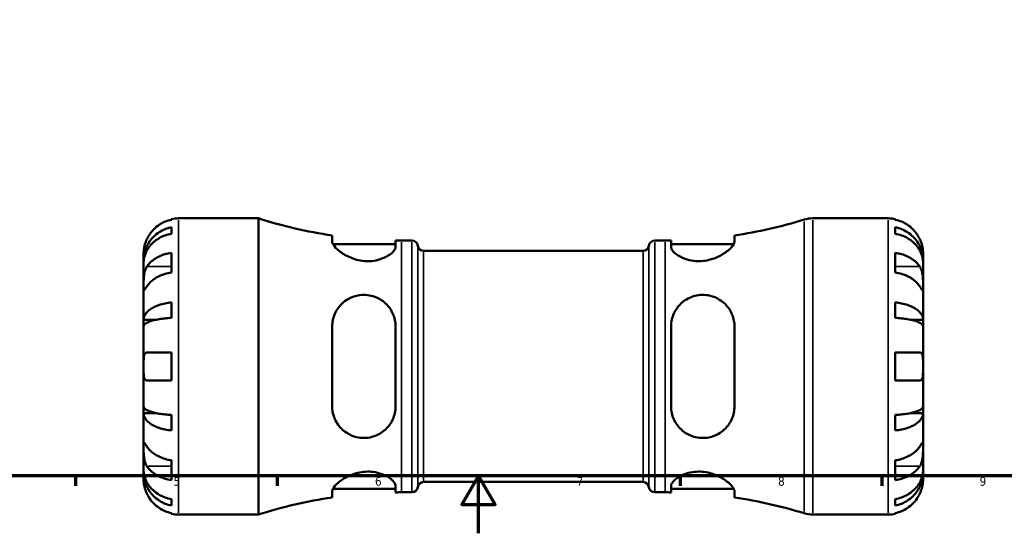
# Model space of a CAD drawing. Header units: millimetres. Extents: x 0 to 919, y 0 to 608.
# Tile 2 of 11: x 261 to 603, y 0 to 179. Entities that reach past the tile are written whole.
import ezdxf

# ---------------------------------------------------------------- set-up
doc = ezdxf.new("R2010")
doc.units = ezdxf.units.MM
for name, color, linetype, lineweight in [('Border (ANSI)', 7, 'Continuous', 70), ('Visible (ANSI)', 7, 'Continuous', 50), ('Visible Narrow (ANSI)', 7, 'Continuous', 35)]:
    doc.layers.add(name, color=color, linetype=linetype, lineweight=lineweight)
doc.styles.add('Note Text (ANSI)', font='tahoma.ttf')

# ---------------------------------------------------------------- blocks, each defined once
blk = doc.blocks.new('Borders Default Border')
at = {"layer": 'Border (ANSI)'}
for p, q in [((280.33, 20), (280.33, 16.55)), ((350.42, 20), (350.42, 16.55)), ((490.58, 20), (490.58, 16.55)), ((560.67, 20), (560.67, 16.55))]:
    blk.add_line(p, q, dxfattribs=at)
at = {"layer": 'Border (ANSI)', "flags": 128}
for points in [[(20, 20), (20, 574), (821, 574), (821, 20), (20, 20)], [(420.5, 0), (420.5, 20), (414.73, 10), (426.27, 10), (420.5, 20)]]:
    blk.add_lwpolyline(points, dxfattribs=at)
at = {"layer": 'Border (ANSI)', "char_height": 3.05, "attachment_point": 7, "style": 'Note Text (ANSI)'}
for s, insert in [('6', (384.49, 16.49)), ('7', (454.6, 16.55)), ('9', (594.7, 16.49)), ('5', (314.48, 16.49)), ('8', (524.63, 16.48))]:
    blk.add_mtext(s, dxfattribs=dict(at, insert=insert))

msp = doc.modelspace()

# ---------------------------------------------------------------- linework, layer by layer
at = {"layer": 'Visible (ANSI)'}
for p, q in [((313.734, 109.054), (313.734, 109.284)), ((313.734, 104.188), (313.734, 106.423)), ((316.159, 109.529), (343.934, 109.529)), ((343.934, 6.529), (343.934, 109.529)), ((536.709, 109.529), (562.909, 109.529)), ((565.334, 109.284), (565.334, 109.054)), ((565.334, 106.423), (565.334, 104.188)), ((369.597, 103.58), (369.597, 101.42)), ((509.472, 101.42), (509.472, 103.58)), ((369.858, 100.544), (391.647, 100.544)), ((391.647, 99.565), (391.647, 101.816)), ((393.664, 101.804), (397.304, 101.804)), ((481.764, 101.804), (485.404, 101.804)), ((487.422, 101.816), (487.422, 99.565)), ((487.422, 100.544), (509.211, 100.544)), ((304.034, 94.87), (304.034, 97.404)), ((313.734, 90.679), (313.734, 97.538)), ((401.392, 98.199), (477.676, 98.199)), ((565.334, 97.538), (565.334, 90.679)), ((575.034, 94.87), (575.034, 97.404)), ((304.034, 94.87), (304.085, 94.87)), ((304.034, 93.906), (304.034, 94.87)), ((304.034, 85.871), (304.034, 93.906)), ((575.034, 94.87), (574.983, 94.87)), ((575.034, 93.906), (575.034, 94.87)), ((575.034, 85.871), (575.034, 93.906)), ((304.034, 74.253), (304.034, 85.871)), ((575.034, 74.253), (575.034, 85.871)), ((313.734, 74.913), (313.734, 80.31)), ((565.334, 80.31), (565.334, 74.913)), ((304.034, 74.253), (308.326, 74.253)), ((304.034, 71.925), (304.034, 74.253)), ((304.034, 58.029), (304.034, 71.925)), ((575.034, 74.253), (570.742, 74.253)), ((575.034, 71.925), (575.034, 74.253)), ((575.034, 58.029), (575.034, 71.925)), ((369.597, 71.889), (369.597, 44.169)), ((391.647, 44.169), (391.647, 71.889)), ((487.422, 71.889), (487.422, 44.169)), ((509.472, 44.169), (509.472, 71.889)), ((305.166, 62.879), (313.734, 62.879)), ((313.734, 53.179), (313.734, 62.879)), ((565.334, 62.879), (565.334, 53.179)), ((565.334, 62.879), (573.902, 62.879)), ((304.034, 44.132), (304.034, 58.029)), ((575.034, 44.132), (575.034, 58.029)), ((313.734, 53.179), (305.166, 53.179)), ((573.902, 53.179), (565.334, 53.179)), ((304.034, 41.804), (304.034, 44.132)), ((304.034, 41.804), (308.326, 41.804)), ((304.034, 30.186), (304.034, 41.804)), ((313.734, 35.748), (313.734, 41.145)), ((565.334, 41.145), (565.334, 35.748)), ((575.034, 41.804), (570.742, 41.804)), ((575.034, 41.804), (575.034, 44.132)), ((575.034, 30.186), (575.034, 41.804)), ((304.034, 22.152), (304.034, 30.186)), ((575.034, 22.152), (575.034, 30.186)), ((313.734, 18.519), (313.734, 25.378)), ((565.334, 25.378), (565.334, 18.519)), ((304.034, 21.187), (304.034, 22.152)), ((304.034, 21.187), (304.085, 21.187)), ((304.034, 18.654), (304.034, 21.187)), ((575.034, 21.187), (574.983, 21.187)), ((575.034, 21.187), (575.034, 22.152)), ((575.034, 18.654), (575.034, 21.187)), ((401.392, 17.859), (477.676, 17.859)), ((369.597, 14.637), (369.597, 12.477)), ((369.858, 15.514), (391.647, 15.514)), ((391.647, 14.241), (391.647, 16.493)), ((393.664, 14.254), (397.304, 14.254)), ((481.764, 14.254), (485.404, 14.254)), ((487.422, 16.493), (487.422, 14.241)), ((487.422, 15.514), (509.211, 15.514)), ((509.472, 12.477), (509.472, 14.637)), ((313.734, 9.635), (313.734, 11.87)), ((565.334, 11.87), (565.334, 9.635)), ((313.734, 6.774), (313.734, 7.004)), ((565.334, 7.004), (565.334, 6.774)), ((316.159, 6.529), (343.934, 6.529)), ((536.709, 6.529), (562.909, 6.529))]:
    msp.add_line(p, q, dxfattribs=at)
for centre, radius, start, end in [((316.159, 97.404), 12.125, 90, 101.53696), ((393.664, 265.736), 163.932, 252.34062, 261.55766), ((485.404, 265.736), 163.932, 278.44234, 287.1254), ((536.709, 99.229), 10.3, 90, 107.1254), ((562.909, 97.404), 12.125, 78.46304, 90), ((393.664, 265.736), 163.932, 269.29485, 270), ((397.304, 99.744), 2.06, 7.18076, 90), ((401.392, 100.259), 2.06, 187.18076, 270), ((477.676, 100.259), 2.06, 270, 352.81924), ((481.764, 99.744), 2.06, 90, 172.81924), ((485.404, 265.736), 163.932, 270, 270.70515), ((401.392, 15.799), 2.06, 90, 172.81924), ((477.676, 15.799), 2.06, 7.18076, 90), ((393.664, -149.678), 163.932, 90, 90.70515), ((397.304, 16.314), 2.06, 270, 352.81924), ((481.764, 16.314), 2.06, 187.18076, 270), ((485.404, -149.678), 163.932, 89.29485, 90), ((393.664, -149.678), 163.932, 98.44234, 107.65938), ((485.404, -149.678), 163.932, 72.8746, 81.55766), ((536.709, 16.829), 10.3, 252.8746, 270), ((316.159, 18.654), 12.125, 258.46304, 270), ((562.909, 18.654), 12.125, 270, 281.53696)]:
    msp.add_arc(centre, radius, start, end, dxfattribs=at)
for points, knots in [([(304.034, 94.87), (304.034, 95.599), (304.108, 96.396), (304.428, 97.956), (304.673, 98.72), (305.247, 100.066), (305.629, 100.772), (306.536, 102.091), (307.063, 102.703), (308.122, 103.731), (308.751, 104.24), (310.108, 105.12), (310.834, 105.489), (312.198, 106.037), (312.957, 106.269), (313.734, 106.423)], [5.4054322, 5.4054322, 5.4054322, 5.4054322, 5.6314379, 5.6314379, 5.8574437, 5.8574437, 6.0826169, 6.0826169, 6.3077901, 6.3077901, 6.5323479, 6.5323479, 6.7569058, 6.7569058, 6.9752088, 6.9752088, 6.9752088, 6.9752088]), ([(313.734, 109.054), (312.958, 108.895), (312.199, 108.655), (310.836, 108.089), (310.11, 107.707), (308.753, 106.798), (308.124, 106.272), (307.065, 105.209), (306.538, 104.576), (305.731, 103.363), (305.42, 102.804), (305.166, 102.254)], [0.2300371, 0.2300371, 0.2300371, 0.2300371, 0.4481544, 0.4481544, 0.6727436, 0.6727436, 0.8973328, 0.8973328, 1.1227327, 1.1227327, 1.2981486, 1.2981486, 1.2981486, 1.2981486]), ([(573.902, 102.254), (573.648, 102.804), (573.338, 103.363), (572.53, 104.576), (572.003, 105.209), (570.944, 106.272), (570.315, 106.798), (568.959, 107.707), (568.232, 108.089), (566.869, 108.655), (566.111, 108.895), (565.334, 109.054)], [5.9143146, 5.9143146, 5.9143146, 5.9143146, 6.0897305, 6.0897305, 6.3151304, 6.3151304, 6.5397196, 6.5397196, 6.7643088, 6.7643088, 6.9824261, 6.9824261, 6.9824261, 6.9824261]), ([(565.334, 106.423), (566.111, 106.269), (566.871, 106.037), (568.234, 105.489), (568.961, 105.12), (570.317, 104.24), (570.947, 103.731), (572.005, 102.703), (572.532, 102.091), (573.44, 100.772), (573.821, 100.066), (574.395, 98.72), (574.641, 97.956), (574.96, 96.396), (575.034, 95.599), (575.034, 94.87)], [0.2300349, 0.2300349, 0.2300349, 0.2300349, 0.4483378, 0.4483378, 0.6728957, 0.6728957, 0.8974535, 0.8974535, 1.1226267, 1.1226267, 1.3478, 1.3478, 1.5738057, 1.5738057, 1.7998115, 1.7998115, 1.7998115, 1.7998115]), ([(313.734, 104.188), (312.957, 104.05), (312.198, 103.844), (310.834, 103.357), (310.108, 103.028), (308.751, 102.245), (308.122, 101.791), (307.063, 100.877), (306.536, 100.332), (305.629, 99.158), (305.247, 98.53), (304.673, 97.332), (304.428, 96.652), (304.108, 95.264), (304.034, 94.555), (304.034, 93.906)], [0.2300349, 0.2300349, 0.2300349, 0.2300349, 0.4483378, 0.4483378, 0.6728957, 0.6728957, 0.8974535, 0.8974535, 1.1226267, 1.1226267, 1.3478, 1.3478, 1.5738057, 1.5738057, 1.7998115, 1.7998115, 1.7998115, 1.7998115]), ([(575.034, 93.906), (575.034, 94.555), (574.96, 95.264), (574.641, 96.652), (574.395, 97.332), (573.821, 98.53), (573.44, 99.158), (572.532, 100.332), (572.005, 100.877), (570.947, 101.791), (570.317, 102.245), (568.961, 103.028), (568.234, 103.357), (566.871, 103.844), (566.111, 104.05), (565.334, 104.188)], [5.4054322, 5.4054322, 5.4054322, 5.4054322, 5.6314379, 5.6314379, 5.8574437, 5.8574437, 6.0826169, 6.0826169, 6.3077901, 6.3077901, 6.5323479, 6.5323479, 6.7569058, 6.7569058, 6.9752088, 6.9752088, 6.9752088, 6.9752088]), ([(305.166, 102.254), (305.096, 102.102), (305.028, 101.948), (304.847, 101.515), (304.742, 101.236), (304.541, 100.642), (304.45, 100.332), (304.257, 99.572), (304.179, 99.148), (304.071, 98.353), (304.05, 98.013), (304.032, 97.531), (304.034, 97.404), (304.034, 97.404)], [-0.77507703, -0.77507703, -0.77507703, -0.77507703, -0.72560399, -0.72560399, -0.63594265, -0.63594265, -0.53365641, -0.53365641, -0.3753162, -0.3753162, -0.19216783, -0.19216783, 0, 0, 0, 0]), ([(391.647, 99.565), (391.647, 99.293), (391.557, 98.999), (391.057, 98.11), (390.437, 97.476), (388.715, 96.273), (387.614, 95.702), (385.417, 94.99), (384.435, 94.775), (382.546, 94.59), (381.681, 94.583), (379.862, 94.735), (378.935, 94.905), (376.813, 95.487), (375.676, 95.957), (373.311, 97.192), (372.175, 98.006), (370.557, 99.486), (370.016, 100.163), (369.653, 100.988), (369.597, 101.216), (369.597, 101.42)], [-3.9050452, -3.9050452, -3.9050452, -3.9050452, -3.6480539, -3.6480539, -3.1670413, -3.1670413, -2.6920205, -2.6920205, -2.3654537, -2.3654537, -2.1017079, -2.1017079, -1.8159471, -1.8159471, -1.4216838, -1.4216838, -0.8926907, -0.8926907, -0.4158383, -0.4158383, -0.2127818, -0.2127818, -0.2127818, -0.2127818]), ([(509.472, 101.42), (509.472, 101.179), (509.394, 100.908), (508.933, 99.99), (508.314, 99.266), (506.547, 97.748), (505.363, 96.945), (502.951, 95.769), (501.819, 95.338), (499.73, 94.826), (498.828, 94.685), (497.035, 94.578), (496.169, 94.608), (494.249, 94.845), (493.243, 95.097), (491.064, 95.883), (490.001, 96.479), (488.37, 97.716), (487.81, 98.359), (487.469, 99.157), (487.422, 99.367), (487.422, 99.565)], [-3.9492892, -3.9492892, -3.9492892, -3.9492892, -3.7100356, -3.7100356, -3.2105188, -3.2105188, -2.6833038, -2.6833038, -2.2993345, -2.2993345, -2.0229082, -2.0229082, -1.7572706, -1.7572706, -1.4152089, -1.4152089, -0.9333064, -0.9333064, -0.440465, -0.440465, -0.2520261, -0.2520261, -0.2520261, -0.2520261]), ([(575.034, 97.404), (575.034, 97.404), (575.035, 97.462), (575.03, 97.705), (575.025, 97.901), (574.98, 98.489), (574.931, 98.917), (574.767, 99.754), (574.679, 100.118), (574.484, 100.778), (574.388, 101.063), (574.17, 101.644), (574.048, 101.937), (573.911, 102.235), (573.907, 102.244), (573.902, 102.254)], [-3.37535926, -3.37535926, -3.37535926, -3.37535926, -3.24472064, -3.24472064, -3.10081281, -3.10081281, -2.91318515, -2.91318515, -2.78540812, -2.78540812, -2.69094331, -2.69094331, -2.59427293, -2.59427293, -2.59108226, -2.59108226, -2.59108226, -2.59108226]), ([(305.166, 92.73), (305.42, 93.119), (305.731, 93.515), (306.538, 94.372), (307.065, 94.82), (308.124, 95.571), (308.753, 95.944), (310.11, 96.586), (310.836, 96.856), (312.199, 97.256), (312.958, 97.426), (313.734, 97.538)], [5.9143146, 5.9143146, 5.9143146, 5.9143146, 6.0897305, 6.0897305, 6.3151304, 6.3151304, 6.5397196, 6.5397196, 6.7643088, 6.7643088, 6.9824261, 6.9824261, 6.9824261, 6.9824261]), ([(565.334, 97.538), (566.111, 97.426), (566.869, 97.256), (568.232, 96.856), (568.959, 96.586), (570.315, 95.944), (570.944, 95.571), (572.003, 94.82), (572.53, 94.372), (573.338, 93.515), (573.648, 93.119), (573.902, 92.73)], [0.2300371, 0.2300371, 0.2300371, 0.2300371, 0.4481544, 0.4481544, 0.6727436, 0.6727436, 0.8973328, 0.8973328, 1.1227327, 1.1227327, 1.2981486, 1.2981486, 1.2981486, 1.2981486]), ([(304.034, 85.871), (304.034, 86.139), (304.034, 86.438), (304.036, 87.106), (304.039, 87.477), (304.064, 88.369), (304.091, 88.896), (304.202, 89.926), (304.283, 90.418), (304.48, 91.209), (304.578, 91.516), (304.801, 92.078), (304.924, 92.331), (305.095, 92.619), (305.13, 92.675), (305.166, 92.73)], [0, 0, 0, 0, 0.11375655, 0.11375655, 0.23538098, 0.23538098, 0.39430899, 0.39430899, 0.54630686, 0.54630686, 0.65204055, 0.65204055, 0.75381821, 0.75381821, 0.77933795, 0.77933795, 0.77933795, 0.77933795]), ([(573.902, 92.73), (573.956, 92.648), (574.008, 92.563), (574.19, 92.24), (574.309, 91.984), (574.527, 91.408), (574.622, 91.089), (574.813, 90.269), (574.889, 89.76), (574.997, 88.632), (575.018, 88.025), (575.036, 86.864), (575.034, 86.325), (575.034, 85.871)], [-0.78090098, -0.78090098, -0.78090098, -0.78090098, -0.74249641, -0.74249641, -0.64168011, -0.64168011, -0.53308797, -0.53308797, -0.37727943, -0.37727943, -0.19250343, -0.19250343, 0, 0, 0, 0]), ([(313.734, 90.679), (312.958, 90.567), (312.199, 90.398), (310.836, 89.997), (310.11, 89.727), (308.753, 89.085), (308.124, 88.712), (307.065, 87.961), (306.538, 87.513), (305.731, 86.656), (305.42, 86.26), (305.166, 85.871)], [0.2300371, 0.2300371, 0.2300371, 0.2300371, 0.4481544, 0.4481544, 0.6727436, 0.6727436, 0.8973328, 0.8973328, 1.1227327, 1.1227327, 1.2981486, 1.2981486, 1.2981486, 1.2981486]), ([(573.902, 85.871), (573.648, 86.26), (573.338, 86.656), (572.53, 87.513), (572.003, 87.961), (570.944, 88.712), (570.315, 89.085), (568.959, 89.727), (568.232, 89.997), (566.869, 90.398), (566.111, 90.567), (565.334, 90.679)], [5.9143146, 5.9143146, 5.9143146, 5.9143146, 6.0897305, 6.0897305, 6.3151304, 6.3151304, 6.5397196, 6.5397196, 6.7643088, 6.7643088, 6.9824261, 6.9824261, 6.9824261, 6.9824261]), ([(305.166, 85.871), (305.112, 85.789), (305.06, 85.709), (304.878, 85.43), (304.759, 85.248), (304.541, 84.919), (304.446, 84.779), (304.255, 84.521), (304.179, 84.445), (304.071, 84.458), (304.05, 84.581), (304.032, 85.059), (304.034, 85.417), (304.034, 85.871)], [-0.78090098, -0.78090098, -0.78090098, -0.78090098, -0.74249641, -0.74249641, -0.64168011, -0.64168011, -0.53308797, -0.53308797, -0.37727943, -0.37727943, -0.19250343, -0.19250343, 0, 0, 0, 0]), ([(575.034, 85.871), (575.034, 85.603), (575.034, 85.367), (575.032, 84.956), (575.029, 84.788), (575.004, 84.512), (574.977, 84.439), (574.866, 84.465), (574.785, 84.555), (574.588, 84.829), (574.491, 84.973), (574.268, 85.311), (574.144, 85.501), (573.973, 85.763), (573.938, 85.816), (573.902, 85.871)], [0, 0, 0, 0, 0.11375655, 0.11375655, 0.23538098, 0.23538098, 0.39430899, 0.39430899, 0.54630686, 0.54630686, 0.65204055, 0.65204055, 0.75381821, 0.75381821, 0.77933795, 0.77933795, 0.77933795, 0.77933795]), ([(369.597, 71.889), (369.597, 72.634), (369.672, 73.37), (370.133, 75.634), (370.77, 77.067), (372.571, 79.584), (373.76, 80.667), (376.175, 82.045), (377.305, 82.475), (379.393, 82.882), (380.298, 82.947), (382.1, 82.85), (382.972, 82.696), (384.909, 82.11), (385.923, 81.618), (388.094, 80.138), (389.144, 79.038), (390.745, 76.51), (391.289, 75.069), (391.604, 73.003), (391.647, 72.447), (391.647, 71.889)], [-3.9592397, -3.9592397, -3.9592397, -3.9592397, -3.7228508, -3.7228508, -3.2122609, -3.2122609, -2.6859987, -2.6859987, -2.3039434, -2.3039434, -2.0269766, -2.0269766, -1.759077, -1.759077, -1.4123473, -1.4123473, -0.9308389, -0.9308389, -0.4396137, -0.4396137, -0.2621437, -0.2621437, -0.2621437, -0.2621437]), ([(487.422, 71.889), (487.422, 71.901), (487.422, 71.914), (487.424, 72.729), (487.515, 73.522), (488.013, 75.753), (488.632, 77.126), (490.348, 79.509), (491.439, 80.533), (493.623, 81.857), (494.603, 82.279), (496.488, 82.773), (497.348, 82.893), (499.154, 82.931), (500.073, 82.831), (502.176, 82.339), (503.304, 81.857), (505.67, 80.371), (506.814, 79.239), (508.461, 76.717), (509.018, 75.353), (509.409, 73.236), (509.472, 72.566), (509.472, 71.889)], [-3.8946979, -3.8946979, -3.8946979, -3.8946979, -3.890695, -3.890695, -3.6372216, -3.6372216, -3.1564722, -3.1564722, -2.6849789, -2.6849789, -2.3581559, -2.3581559, -2.0956945, -2.0956945, -1.8127467, -1.8127467, -1.4233521, -1.4233521, -0.8959565, -0.8959565, -0.4168464, -0.4168464, -0.2023316, -0.2023316, -0.2023316, -0.2023316]), ([(304.034, 74.253), (304.034, 74.636), (304.108, 75.053), (304.428, 75.871), (304.673, 76.272), (305.247, 76.977), (305.629, 77.347), (306.536, 78.039), (307.063, 78.36), (308.122, 78.898), (308.751, 79.166), (310.108, 79.627), (310.834, 79.82), (312.198, 80.107), (312.957, 80.229), (313.734, 80.31)], [5.4054322, 5.4054322, 5.4054322, 5.4054322, 5.6314379, 5.6314379, 5.8574437, 5.8574437, 6.0826169, 6.0826169, 6.3077901, 6.3077901, 6.5323479, 6.5323479, 6.7569058, 6.7569058, 6.9752088, 6.9752088, 6.9752088, 6.9752088]), ([(565.334, 80.31), (566.111, 80.229), (566.871, 80.107), (568.234, 79.82), (568.961, 79.627), (570.317, 79.166), (570.947, 78.898), (572.005, 78.36), (572.532, 78.039), (573.44, 77.347), (573.821, 76.977), (574.395, 76.272), (574.641, 75.871), (574.96, 75.053), (575.034, 74.636), (575.034, 74.253)], [0.2300349, 0.2300349, 0.2300349, 0.2300349, 0.4483378, 0.4483378, 0.6728957, 0.6728957, 0.8974535, 0.8974535, 1.1226267, 1.1226267, 1.3478, 1.3478, 1.5738057, 1.5738057, 1.7998115, 1.7998115, 1.7998115, 1.7998115]), ([(313.734, 74.913), (312.957, 74.873), (312.198, 74.813), (310.834, 74.671), (310.108, 74.576), (308.751, 74.348), (308.122, 74.217), (307.063, 73.951), (306.536, 73.793), (305.629, 73.451), (305.247, 73.269), (304.673, 72.921), (304.428, 72.723), (304.108, 72.32), (304.034, 72.114), (304.034, 71.925)], [0.2300349, 0.2300349, 0.2300349, 0.2300349, 0.4483378, 0.4483378, 0.6728957, 0.6728957, 0.8974535, 0.8974535, 1.1226267, 1.1226267, 1.3478, 1.3478, 1.5738057, 1.5738057, 1.7998115, 1.7998115, 1.7998115, 1.7998115]), ([(575.034, 71.925), (575.034, 72.114), (574.96, 72.32), (574.641, 72.723), (574.395, 72.921), (573.821, 73.269), (573.44, 73.451), (572.532, 73.793), (572.005, 73.951), (570.947, 74.217), (570.317, 74.348), (568.961, 74.576), (568.234, 74.671), (566.871, 74.813), (566.111, 74.873), (565.334, 74.913)], [5.4054322, 5.4054322, 5.4054322, 5.4054322, 5.6314379, 5.6314379, 5.8574437, 5.8574437, 6.0826169, 6.0826169, 6.3077901, 6.3077901, 6.5323479, 6.5323479, 6.7569058, 6.7569058, 6.9752088, 6.9752088, 6.9752088, 6.9752088]), ([(304.034, 58.029), (304.034, 58.464), (304.034, 58.898), (304.038, 59.78), (304.044, 60.22), (304.088, 61.149), (304.137, 61.602), (304.301, 62.206), (304.389, 62.402), (304.584, 62.659), (304.68, 62.74), (304.898, 62.85), (305.02, 62.877), (305.157, 62.879), (305.161, 62.879), (305.166, 62.879)], [-3.37535926, -3.37535926, -3.37535926, -3.37535926, -3.24472064, -3.24472064, -3.10081281, -3.10081281, -2.91318515, -2.91318515, -2.78540812, -2.78540812, -2.69094331, -2.69094331, -2.59427293, -2.59427293, -2.59108226, -2.59108226, -2.59108226, -2.59108226]), ([(573.902, 62.879), (573.973, 62.879), (574.04, 62.872), (574.221, 62.83), (574.327, 62.779), (574.528, 62.615), (574.619, 62.495), (574.811, 62.103), (574.889, 61.791), (574.997, 60.975), (575.018, 60.461), (575.036, 59.304), (575.034, 58.669), (575.034, 58.029)], [-0.77507703, -0.77507703, -0.77507703, -0.77507703, -0.72560399, -0.72560399, -0.63594265, -0.63594265, -0.53365641, -0.53365641, -0.3753162, -0.3753162, -0.19216783, -0.19216783, 0, 0, 0, 0]), ([(305.166, 53.179), (305.096, 53.179), (305.028, 53.186), (304.847, 53.227), (304.742, 53.278), (304.541, 53.443), (304.45, 53.563), (304.257, 53.954), (304.179, 54.267), (304.071, 55.082), (304.05, 55.597), (304.032, 56.753), (304.034, 57.388), (304.034, 58.029)], [-0.77507703, -0.77507703, -0.77507703, -0.77507703, -0.72560399, -0.72560399, -0.63594265, -0.63594265, -0.53365641, -0.53365641, -0.3753162, -0.3753162, -0.19216783, -0.19216783, 0, 0, 0, 0]), ([(575.034, 58.029), (575.034, 57.593), (575.035, 57.16), (575.03, 56.278), (575.025, 55.838), (574.98, 54.909), (574.931, 54.456), (574.767, 53.852), (574.679, 53.655), (574.484, 53.399), (574.388, 53.318), (574.17, 53.208), (574.048, 53.181), (573.911, 53.179), (573.907, 53.179), (573.902, 53.179)], [-3.37535926, -3.37535926, -3.37535926, -3.37535926, -3.24472064, -3.24472064, -3.10081281, -3.10081281, -2.91318515, -2.91318515, -2.78540812, -2.78540812, -2.69094331, -2.69094331, -2.59427293, -2.59427293, -2.59108226, -2.59108226, -2.59108226, -2.59108226]), ([(304.034, 44.132), (304.034, 43.944), (304.108, 43.738), (304.428, 43.334), (304.673, 43.137), (305.247, 42.789), (305.629, 42.606), (306.536, 42.265), (307.063, 42.107), (308.122, 41.841), (308.751, 41.709), (310.108, 41.482), (310.834, 41.386), (312.198, 41.244), (312.957, 41.184), (313.734, 41.145)], [5.4054322, 5.4054322, 5.4054322, 5.4054322, 5.6314379, 5.6314379, 5.8574437, 5.8574437, 6.0826169, 6.0826169, 6.3077901, 6.3077901, 6.5323479, 6.5323479, 6.7569058, 6.7569058, 6.9752088, 6.9752088, 6.9752088, 6.9752088]), ([(313.734, 35.748), (312.957, 35.829), (312.198, 35.95), (310.834, 36.237), (310.108, 36.431), (308.751, 36.892), (308.122, 37.159), (307.063, 37.698), (306.536, 38.019), (305.629, 38.71), (305.247, 39.081), (304.673, 39.786), (304.428, 40.186), (304.108, 41.004), (304.034, 41.422), (304.034, 41.804)], [0.2300349, 0.2300349, 0.2300349, 0.2300349, 0.4483378, 0.4483378, 0.6728957, 0.6728957, 0.8974535, 0.8974535, 1.1226267, 1.1226267, 1.3478, 1.3478, 1.5738057, 1.5738057, 1.7998115, 1.7998115, 1.7998115, 1.7998115]), ([(391.647, 44.169), (391.647, 43.355), (391.557, 42.551), (391.057, 40.308), (390.437, 38.934), (388.715, 36.54), (387.614, 35.51), (385.417, 34.186), (384.435, 33.768), (382.546, 33.278), (381.681, 33.16), (379.862, 33.129), (378.935, 33.235), (376.813, 33.746), (375.676, 34.243), (373.311, 35.761), (372.175, 36.908), (370.557, 39.447), (370.016, 40.811), (369.653, 42.893), (369.597, 43.528), (369.597, 44.169)], [-3.9050452, -3.9050452, -3.9050452, -3.9050452, -3.6480539, -3.6480539, -3.1670413, -3.1670413, -2.6920205, -2.6920205, -2.3654537, -2.3654537, -2.1017079, -2.1017079, -1.8159471, -1.8159471, -1.4216838, -1.4216838, -0.8926907, -0.8926907, -0.4158383, -0.4158383, -0.2127818, -0.2127818, -0.2127818, -0.2127818]), ([(509.472, 44.169), (509.472, 43.415), (509.394, 42.67), (508.933, 40.432), (508.314, 39.03), (506.547, 36.526), (505.363, 35.433), (502.951, 34.038), (501.819, 33.599), (499.73, 33.182), (498.828, 33.112), (497.035, 33.199), (496.169, 33.346), (494.249, 33.912), (493.243, 34.388), (491.064, 35.839), (490.001, 36.929), (488.37, 39.446), (487.81, 40.886), (487.469, 42.986), (487.422, 43.576), (487.422, 44.169)], [-3.9492892, -3.9492892, -3.9492892, -3.9492892, -3.7100356, -3.7100356, -3.2105188, -3.2105188, -2.6833038, -2.6833038, -2.2993345, -2.2993345, -2.0229082, -2.0229082, -1.7572706, -1.7572706, -1.4152089, -1.4152089, -0.9333064, -0.9333064, -0.440465, -0.440465, -0.2520261, -0.2520261, -0.2520261, -0.2520261]), ([(565.334, 41.145), (566.111, 41.184), (566.871, 41.244), (568.234, 41.386), (568.961, 41.482), (570.317, 41.709), (570.947, 41.841), (572.005, 42.107), (572.532, 42.265), (573.44, 42.606), (573.821, 42.789), (574.395, 43.137), (574.641, 43.334), (574.96, 43.738), (575.034, 43.944), (575.034, 44.132)], [0.2300349, 0.2300349, 0.2300349, 0.2300349, 0.4483378, 0.4483378, 0.6728957, 0.6728957, 0.8974535, 0.8974535, 1.1226267, 1.1226267, 1.3478, 1.3478, 1.5738057, 1.5738057, 1.7998115, 1.7998115, 1.7998115, 1.7998115]), ([(575.034, 41.804), (575.034, 41.422), (574.96, 41.004), (574.641, 40.186), (574.395, 39.786), (573.821, 39.081), (573.44, 38.71), (572.532, 38.019), (572.005, 37.698), (570.947, 37.159), (570.317, 36.892), (568.961, 36.431), (568.234, 36.237), (566.871, 35.95), (566.111, 35.829), (565.334, 35.748)], [5.4054322, 5.4054322, 5.4054322, 5.4054322, 5.6314379, 5.6314379, 5.8574437, 5.8574437, 6.0826169, 6.0826169, 6.3077901, 6.3077901, 6.5323479, 6.5323479, 6.7569058, 6.7569058, 6.9752088, 6.9752088, 6.9752088, 6.9752088]), ([(304.034, 30.186), (304.034, 30.455), (304.034, 30.69), (304.036, 31.101), (304.039, 31.269), (304.064, 31.546), (304.091, 31.619), (304.202, 31.593), (304.283, 31.502), (304.48, 31.229), (304.578, 31.084), (304.801, 30.746), (304.924, 30.556), (305.095, 30.295), (305.13, 30.241), (305.166, 30.186)], [0, 0, 0, 0, 0.11375655, 0.11375655, 0.23538098, 0.23538098, 0.39430899, 0.39430899, 0.54630686, 0.54630686, 0.65204055, 0.65204055, 0.75381821, 0.75381821, 0.77933795, 0.77933795, 0.77933795, 0.77933795]), ([(573.902, 30.186), (573.956, 30.268), (574.008, 30.348), (574.19, 30.627), (574.309, 30.81), (574.527, 31.138), (574.622, 31.279), (574.813, 31.536), (574.889, 31.613), (574.997, 31.6), (575.018, 31.477), (575.036, 30.999), (575.034, 30.64), (575.034, 30.186)], [-0.78090098, -0.78090098, -0.78090098, -0.78090098, -0.74249641, -0.74249641, -0.64168011, -0.64168011, -0.53308797, -0.53308797, -0.37727943, -0.37727943, -0.19250343, -0.19250343, 0, 0, 0, 0]), ([(305.166, 23.328), (305.112, 23.41), (305.06, 23.495), (304.878, 23.818), (304.759, 24.074), (304.541, 24.649), (304.446, 24.969), (304.255, 25.789), (304.179, 26.297), (304.071, 27.425), (304.05, 28.032), (304.032, 29.194), (304.034, 29.733), (304.034, 30.186)], [-0.78090098, -0.78090098, -0.78090098, -0.78090098, -0.74249641, -0.74249641, -0.64168011, -0.64168011, -0.53308797, -0.53308797, -0.37727943, -0.37727943, -0.19250343, -0.19250343, 0, 0, 0, 0]), ([(305.166, 30.186), (305.42, 29.798), (305.731, 29.402), (306.538, 28.544), (307.065, 28.097), (308.124, 27.345), (308.753, 26.973), (310.11, 26.33), (310.836, 26.06), (312.199, 25.66), (312.958, 25.491), (313.734, 25.378)], [5.9143146, 5.9143146, 5.9143146, 5.9143146, 6.0897305, 6.0897305, 6.3151304, 6.3151304, 6.5397196, 6.5397196, 6.7643088, 6.7643088, 6.9824261, 6.9824261, 6.9824261, 6.9824261]), ([(565.334, 25.378), (566.111, 25.491), (566.869, 25.66), (568.232, 26.06), (568.959, 26.33), (570.315, 26.973), (570.944, 27.345), (572.003, 28.097), (572.53, 28.544), (573.338, 29.402), (573.648, 29.798), (573.902, 30.186)], [0.2300371, 0.2300371, 0.2300371, 0.2300371, 0.4481544, 0.4481544, 0.6727436, 0.6727436, 0.8973328, 0.8973328, 1.1227327, 1.1227327, 1.2981486, 1.2981486, 1.2981486, 1.2981486]), ([(575.034, 30.186), (575.034, 29.918), (575.034, 29.62), (575.032, 28.951), (575.029, 28.581), (575.004, 27.688), (574.977, 27.162), (574.866, 26.132), (574.785, 25.64), (574.588, 24.849), (574.491, 24.542), (574.268, 23.98), (574.144, 23.726), (573.973, 23.438), (573.938, 23.382), (573.902, 23.328)], [0, 0, 0, 0, 0.11375655, 0.11375655, 0.23538098, 0.23538098, 0.39430899, 0.39430899, 0.54630686, 0.54630686, 0.65204055, 0.65204055, 0.75381821, 0.75381821, 0.77933795, 0.77933795, 0.77933795, 0.77933795]), ([(304.034, 22.152), (304.034, 21.503), (304.108, 20.794), (304.428, 19.405), (304.673, 18.726), (305.247, 17.528), (305.629, 16.899), (306.536, 15.726), (307.063, 15.181), (308.122, 14.266), (308.751, 13.813), (310.108, 13.03), (310.834, 12.701), (312.198, 12.214), (312.957, 12.007), (313.734, 11.87)], [5.4054322, 5.4054322, 5.4054322, 5.4054322, 5.6314379, 5.6314379, 5.8574437, 5.8574437, 6.0826169, 6.0826169, 6.3077901, 6.3077901, 6.5323479, 6.5323479, 6.7569058, 6.7569058, 6.9752088, 6.9752088, 6.9752088, 6.9752088]), ([(313.734, 9.635), (312.957, 9.789), (312.198, 10.021), (310.834, 10.568), (310.108, 10.938), (308.751, 11.817), (308.122, 12.327), (307.063, 13.354), (306.536, 13.967), (305.629, 15.286), (305.247, 15.992), (304.673, 17.338), (304.428, 18.101), (304.108, 19.662), (304.034, 20.458), (304.034, 21.187)], [0.2300349, 0.2300349, 0.2300349, 0.2300349, 0.4483378, 0.4483378, 0.6728957, 0.6728957, 0.8974535, 0.8974535, 1.1226267, 1.1226267, 1.3478, 1.3478, 1.5738057, 1.5738057, 1.7998115, 1.7998115, 1.7998115, 1.7998115]), ([(313.734, 18.519), (312.958, 18.632), (312.199, 18.801), (310.836, 19.201), (310.11, 19.471), (308.753, 20.114), (308.124, 20.487), (307.065, 21.238), (306.538, 21.686), (305.731, 22.543), (305.42, 22.939), (305.166, 23.328)], [0.2300371, 0.2300371, 0.2300371, 0.2300371, 0.4481544, 0.4481544, 0.6727436, 0.6727436, 0.8973328, 0.8973328, 1.1227327, 1.1227327, 1.2981486, 1.2981486, 1.2981486, 1.2981486]), ([(369.597, 14.637), (369.597, 14.875), (369.672, 15.143), (370.133, 16.07), (370.77, 16.811), (372.571, 18.345), (373.76, 19.145), (376.175, 20.312), (377.305, 20.737), (379.393, 21.241), (380.298, 21.379), (382.1, 21.479), (382.972, 21.446), (384.909, 21.195), (385.923, 20.933), (388.094, 20.131), (389.144, 19.531), (390.745, 18.294), (391.289, 17.655), (391.604, 16.877), (391.647, 16.679), (391.647, 16.493)], [-3.9592397, -3.9592397, -3.9592397, -3.9592397, -3.7228508, -3.7228508, -3.2122609, -3.2122609, -2.6859987, -2.6859987, -2.3039434, -2.3039434, -2.0269766, -2.0269766, -1.759077, -1.759077, -1.4123473, -1.4123473, -0.9308389, -0.9308389, -0.4396137, -0.4396137, -0.2621437, -0.2621437, -0.2621437, -0.2621437]), ([(487.422, 16.493), (487.422, 16.497), (487.422, 16.501), (487.424, 16.774), (487.515, 17.064), (488.013, 17.949), (488.632, 18.583), (490.348, 19.781), (491.439, 20.347), (493.623, 21.06), (494.603, 21.277), (496.488, 21.466), (497.348, 21.476), (499.154, 21.33), (500.073, 21.164), (502.176, 20.598), (503.304, 20.139), (505.67, 18.921), (506.814, 18.111), (508.461, 16.627), (509.018, 15.943), (509.409, 15.095), (509.472, 14.854), (509.472, 14.637)], [-3.8946979, -3.8946979, -3.8946979, -3.8946979, -3.890695, -3.890695, -3.6372216, -3.6372216, -3.1564722, -3.1564722, -2.6849789, -2.6849789, -2.3581559, -2.3581559, -2.0956945, -2.0956945, -1.8127467, -1.8127467, -1.4233521, -1.4233521, -0.8959565, -0.8959565, -0.4168464, -0.4168464, -0.2023316, -0.2023316, -0.2023316, -0.2023316]), ([(573.902, 23.328), (573.648, 22.939), (573.338, 22.543), (572.53, 21.686), (572.003, 21.238), (570.944, 20.487), (570.315, 20.114), (568.959, 19.471), (568.232, 19.201), (566.869, 18.801), (566.111, 18.632), (565.334, 18.519)], [5.9143146, 5.9143146, 5.9143146, 5.9143146, 6.0897305, 6.0897305, 6.3151304, 6.3151304, 6.5397196, 6.5397196, 6.7643088, 6.7643088, 6.9824261, 6.9824261, 6.9824261, 6.9824261]), ([(565.334, 11.87), (566.111, 12.007), (566.871, 12.214), (568.234, 12.701), (568.961, 13.03), (570.317, 13.813), (570.947, 14.266), (572.005, 15.181), (572.532, 15.726), (573.44, 16.899), (573.821, 17.528), (574.395, 18.726), (574.641, 19.405), (574.96, 20.794), (575.034, 21.503), (575.034, 22.152)], [0.2300349, 0.2300349, 0.2300349, 0.2300349, 0.4483378, 0.4483378, 0.6728957, 0.6728957, 0.8974535, 0.8974535, 1.1226267, 1.1226267, 1.3478, 1.3478, 1.5738057, 1.5738057, 1.7998115, 1.7998115, 1.7998115, 1.7998115]), ([(575.034, 21.187), (575.034, 20.458), (574.96, 19.662), (574.641, 18.101), (574.395, 17.338), (573.821, 15.992), (573.44, 15.286), (572.532, 13.967), (572.005, 13.354), (570.947, 12.327), (570.317, 11.817), (568.961, 10.938), (568.234, 10.568), (566.871, 10.021), (566.111, 9.789), (565.334, 9.635)], [5.4054322, 5.4054322, 5.4054322, 5.4054322, 5.6314379, 5.6314379, 5.8574437, 5.8574437, 6.0826169, 6.0826169, 6.3077901, 6.3077901, 6.5323479, 6.5323479, 6.7569058, 6.7569058, 6.9752088, 6.9752088, 6.9752088, 6.9752088]), ([(304.034, 18.654), (304.034, 18.654), (304.034, 18.595), (304.038, 18.352), (304.044, 18.157), (304.088, 17.569), (304.137, 17.14), (304.301, 16.303), (304.389, 15.939), (304.584, 15.28), (304.68, 14.994), (304.898, 14.414), (305.02, 14.121), (305.157, 13.823), (305.161, 13.813), (305.166, 13.804)], [-3.37535926, -3.37535926, -3.37535926, -3.37535926, -3.24472064, -3.24472064, -3.10081281, -3.10081281, -2.91318515, -2.91318515, -2.78540812, -2.78540812, -2.69094331, -2.69094331, -2.59427293, -2.59427293, -2.59108226, -2.59108226, -2.59108226, -2.59108226]), ([(573.902, 13.804), (573.973, 13.956), (574.04, 14.109), (574.221, 14.542), (574.327, 14.822), (574.528, 15.415), (574.619, 15.725), (574.811, 16.485), (574.889, 16.91), (574.997, 17.704), (575.018, 18.044), (575.036, 18.527), (575.034, 18.654), (575.034, 18.654)], [-0.77507703, -0.77507703, -0.77507703, -0.77507703, -0.72560399, -0.72560399, -0.63594265, -0.63594265, -0.53365641, -0.53365641, -0.3753162, -0.3753162, -0.19216783, -0.19216783, 0, 0, 0, 0]), ([(305.166, 13.804), (305.42, 13.254), (305.731, 12.694), (306.538, 11.482), (307.065, 10.848), (308.124, 9.786), (308.753, 9.259), (310.11, 8.35), (310.836, 7.968), (312.199, 7.402), (312.958, 7.163), (313.734, 7.004)], [5.9143146, 5.9143146, 5.9143146, 5.9143146, 6.0897305, 6.0897305, 6.3151304, 6.3151304, 6.5397196, 6.5397196, 6.7643088, 6.7643088, 6.9824261, 6.9824261, 6.9824261, 6.9824261]), ([(565.334, 7.004), (566.111, 7.163), (566.869, 7.402), (568.232, 7.968), (568.959, 8.35), (570.315, 9.259), (570.944, 9.786), (572.003, 10.848), (572.53, 11.482), (573.338, 12.694), (573.648, 13.254), (573.902, 13.804)], [0.2300371, 0.2300371, 0.2300371, 0.2300371, 0.4481544, 0.4481544, 0.6727436, 0.6727436, 0.8973328, 0.8973328, 1.1227327, 1.1227327, 1.2981486, 1.2981486, 1.2981486, 1.2981486])]:
    msp.add_open_spline(points, degree=3, knots=knots, dxfattribs=at)
at = {"layer": 'Visible Narrow (ANSI)'}
for p, q in [((316.159, 7.163), (316.159, 108.895)), ((533.676, 7.614), (533.676, 108.444)), ((536.709, 108.895), (536.709, 7.163)), ((562.909, 7.163), (562.909, 108.895)), ((393.664, 14.793), (393.664, 101.265)), ((397.304, 14.793), (397.304, 101.265)), ((399.348, 16.573), (399.348, 99.485)), ((479.72, 99.485), (479.72, 16.573)), ((481.764, 101.265), (481.764, 14.793)), ((485.404, 14.793), (485.404, 101.265)), ((401.392, 97.704), (401.392, 18.353)), ((477.676, 18.353), (477.676, 97.704)), ((305.594, 92.73), (313.306, 92.73)), ((573.474, 92.73), (565.763, 92.73)), ((305.594, 23.328), (313.306, 23.328)), ((573.474, 23.328), (565.763, 23.328))]:
    msp.add_line(p, q, dxfattribs=at)

# ---------------------------------------------------------------- block references
msp.add_blockref('Borders Default Border', (0, 0))

doc.saveas('drawing.dxf')
